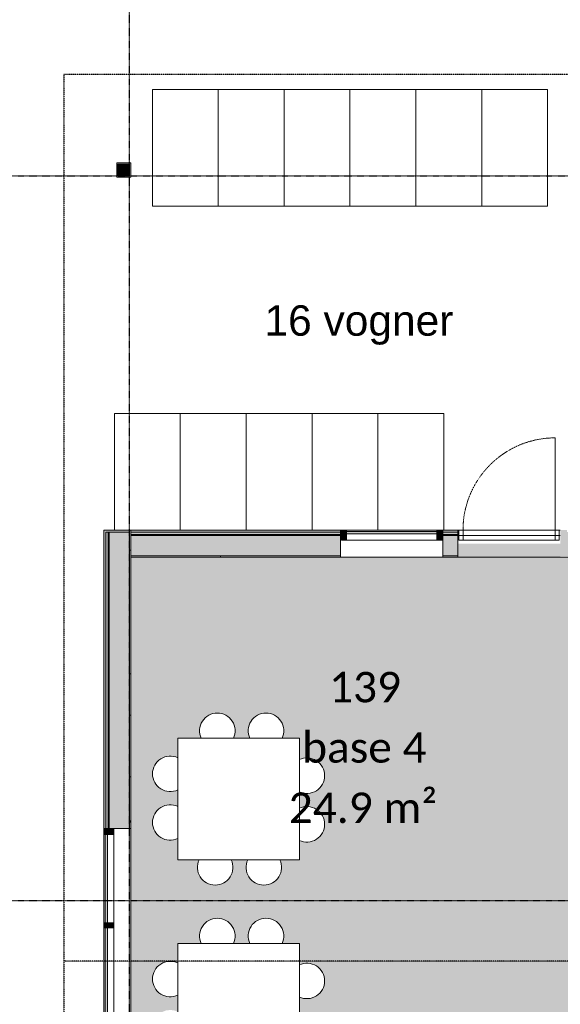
# Model space of a CAD drawing. Header units: millimetres. Extents: x -66110 to 16285, y -16697 to 38719.
# Tile 4 of 35: x -37835 to -32500, y -1025 to 8690. Entities that reach past the tile are written whole.
import ezdxf

# ---------------------------------------------------------------- set-up
doc = ezdxf.new("R2010")
doc.units = ezdxf.units.MM
for name, pattern in [('Dash 1mm', [2, 1, -1]), ('Grid Line', [5, 2, -1, 1, -1]), ('Overhead', [3.96875, 2.38125, -1.5875])]:
    doc.linetypes.add(name, pattern=pattern)
for name, color, linetype, lineweight in [('Curtain Panels', 7, 'Continuous', 9), ('Curtain Wall Mullions', 7, 'Continuous', 18), ('Doors', 7, 'Dash 1mm', 9), ('IfcAnnotation', 7, 'Continuous', 9), ('IfcCurtainWall', 7, 'Continuous', 9), ('IfcDoor', 7, 'Continuous', 9), ('IfcGrid', 7, 'Continuous', 9), ('IfcSlab', 7, 'Continuous', 9), ('IfcWall', 7, 'Continuous', 9), ('Not Exported', 7, 'Continuous', 9)]:
    doc.layers.add(name, color=color, linetype=linetype, lineweight=lineweight)
doc.layers.add('IfcFurniture', color=9, linetype='Continuous', lineweight=9, true_color=0x808080)
doc.styles.add('Arial_2', font='arial.ttf', dxfattribs={"height": 300})
doc.styles.add('Calibri', font='calibri.ttf', dxfattribs={"height": 300})
pattern_1 = [(0, (0, 0), (812.8, 203.2), [67.056, -542.544, 67.056, -542.544, -3251.2]), (0, (0, 0), (812.8, 203.2), [-1219.2, 67.056, -1152.144, 67.056, -542.544, -1422.4]), (0, (0, 0), (812.8, 203.2), [-3048, 67.056, -339.344, 67.056, -948.944]), (120, (304.8, 101.6), (-582.3764, 602.3054), [67.056, -542.544, 67.056, -542.544, -3251.2]), (120, (304.8, 101.6), (-582.3764, 602.3054), [-1219.2, 67.056, -1152.144, 67.056, -542.544, -1422.4]), (120, (304.8, 101.6), (-582.3764, 602.3054), [-3048, 67.056, -339.344, 67.056, -948.944]), (240, (406.4, 508), (-230.4236, -805.5054), [67.056, -542.544, 67.056, -542.544, -3251.2]), (240, (406.4, 508), (-230.4236, -805.5054), [-1219.2, 67.056, -1152.144, 67.056, -542.544, -1422.4]), (240, (406.4, 508), (-230.4236, -805.5054), [-3048, 67.056, -339.344, 67.056, -948.944])]

# ---------------------------------------------------------------- blocks, each defined once
blk = doc.blocks.new('ARK_2119_70_0_rvt-1-plan 01 eksist_ 200')
at = {"layer": 'IfcSlab'}
blk.add_line((-33510, 3654), (-32500, 3654), dxfattribs=at)
blk = doc.blocks.new('Dør Enkel_Glassfelt - YD 10x21 glassfelt-1572141-plan 01 eksist_ 200')
at = {"layer": 'Doors', "color": 150, "linetype": 'Continuous', "true_color": 0x0080ff}
blk.add_line((455, 133.2), (455, 1043.3), dxfattribs=at)
at = {"layer": 'Doors', "linetype": 'Continuous'}
for p, q in [((-495, 33.3), (-495, 133.2)), ((-495, 133.2), (-455, 133.2)), ((-455, 133.2), (-455, 33.3)), ((455, 133.2), (455, 33.3)), ((455, 133.2), (495, 133.2)), ((495, 133.2), (495, 33.3)), ((-455, 33.3), (-495, 33.3)), ((495, 33.3), (455, 33.3))]:
    blk.add_line(p, q, dxfattribs=at)
at = {"layer": 'Doors'}
blk.add_arc((455, 133.2), 910, 90, 180, dxfattribs=at)
at = {"layer": 'IfcDoor'}
for p, q in [((-455, 133.2), (455, 133.2)), ((-455, 33.3), (455, 33.3))]:
    blk.add_line(p, q, dxfattribs=at)
blk = doc.blocks.new('Rectangular Mullion - 50x100 høyre-1696124-plan 01 eksist_ 200')
at = {"layer": 'IfcCurtainWall'}
for p, q in [((-37004, 700), (-37004, 709)), ((-36904, 709), (-36904, 700))]:
    blk.add_line(p, q, dxfattribs=at)
blk = doc.blocks.new('System Panel - Gf100-1696909-plan 01 eksist_ 200')
at = {"layer": 'IfcCurtainWall', "true_color": 0x80ffff}
blk.add_hatch(color=131, dxfattribs=at).paths.add_polyline_path([(-435, 12.5), (435, 12.5), (435, 37.5), (-435, 37.5)])
at = {"layer": 'Curtain Panels'}
for p, q in [((435, 37.5), (-435, 37.5)), ((-435, 37.5), (-435, 12.5)), ((-435, 12.5), (435, 12.5)), ((435, 12.5), (435, 37.5))]:
    blk.add_line(p, q, dxfattribs=at)
blk = doc.blocks.new('Rectangular Mullion - 50x100 venstre-1696910-plan 01 eksist_ 200')
at = {"layer": 'IfcCurtainWall', "true_color": 0xa62f11}
blk.add_hatch(color=24, dxfattribs=at).paths.add_polyline_path([(-60, 50), (-10, 50), (-10, -50), (-60, -50)])
at = {"layer": 'Curtain Wall Mullions'}
for p, q in [((-60, -50), (-60, 50)), ((-60, 50), (-10, 50)), ((-10, 50), (-10, -50)), ((-1, 50), (0, 50)), ((-1, -50), (-1, 50)), ((0, 50), (0, -50)), ((-10, -50), (-60, -50)), ((0, -50), (-1, -50))]:
    blk.add_line(p, q, dxfattribs=at)
blk = doc.blocks.new('Rectangular Mullion - 50x100-1696125-plan 01 eksist_ 200')
at = {"layer": 'IfcCurtainWall'}
for p, q in [((-37004, -1140), (-37004, -270)), ((-36904, -270), (-36904, -1140))]:
    blk.add_line(p, q, dxfattribs=at)
blk = doc.blocks.new('Rectangular Mullion - 50x100-1696905-plan 01 eksist_ 200')
at = {"layer": 'IfcCurtainWall', "true_color": 0xa62f11}
blk.add_hatch(color=24, dxfattribs=at).paths.add_polyline_path([(25, -50), (-25, -50), (-25, 50), (25, 50)])
at = {"layer": 'Curtain Wall Mullions'}
for p, q in [((-25, 50), (25, 50)), ((-25, -50), (-25, 50)), ((25, 50), (25, -50)), ((25, -50), (-25, -50))]:
    blk.add_line(p, q, dxfattribs=at)
blk = doc.blocks.new('Rectangular Mullion - 50x100 høyre-1697803-plan 01 eksist_ 200')
at = {"layer": 'IfcCurtainWall'}
blk.add_line((-33661, 3554), (-33670, 3554), dxfattribs=at)
blk = doc.blocks.new('Rectangular Mullion - 50x100 høyre-1697901-plan 01 eksist_ 200')
at = {"layer": 'IfcCurtainWall', "true_color": 0xa62f11}
h = blk.add_hatch(color=24, dxfattribs=at)
h.paths.add_polyline_path([(0, 50), (-1, 50), (0, -50)])
h.paths.add_polyline_path([(-10, 50), (-60, 50), (-60, -50), (-10, -50)])
at = {"layer": 'Curtain Wall Mullions'}
for p, q in [((-10, 50), (-60, 50)), ((-60, 50), (-60, -50)), ((-10, -50), (-10, 50)), ((0, 50), (-1, 50)), ((-1, 50), (-1, -50)), ((0, -50), (0, 50)), ((-60, -50), (-10, -50)), ((-1, -50), (0, -50))]:
    blk.add_line(p, q, dxfattribs=at)
blk = doc.blocks.new('System Panel - Gf100-1697902-plan 01 eksist_ 200')
at = {"layer": 'IfcCurtainWall', "true_color": 0x80ffff}
blk.add_hatch(color=131, dxfattribs=at).paths.add_polyline_path([(-445, 37.5), (-445, 12.5), (445, 12.5), (445, 37.5)])
at = {"layer": 'Curtain Panels'}
for p, q in [((445, 37.5), (-445, 37.5)), ((-445, 37.5), (-445, 12.5)), ((-445, 12.5), (445, 12.5)), ((445, 12.5), (445, 37.5))]:
    blk.add_line(p, q, dxfattribs=at)
blk = doc.blocks.new('Rectangular Mullion - 50x100 venstre-V35-plan 01 eksist_ 200')
at = {"layer": 'IfcCurtainWall', "true_color": 0xa62f11}
h = blk.add_hatch(color=24, dxfattribs=at)
h.paths.add_polyline_path([(-1, 50), (0, 50), (-1, -50)])
h.paths.add_polyline_path([(-10, 50), (-10, -50), (-60, -50), (-60, 50)])
at = {"layer": 'Curtain Wall Mullions'}
for p, q in [((-60, -50), (-60, 50)), ((-60, 50), (-10, 50)), ((-10, 50), (-10, -50)), ((-1, 50), (0, 50)), ((-1, -50), (-1, 50)), ((0, 50), (0, -50)), ((-10, -50), (-60, -50)), ((0, -50), (-1, -50))]:
    blk.add_line(p, q, dxfattribs=at)
blk = doc.blocks.new('Rectangular Mullion - 50x100-1697795-plan 01 eksist_ 200')
at = {"layer": 'IfcCurtainWall'}
for p, q in [((-34610, 3654), (-33720, 3654)), ((-33720, 3554), (-34610, 3554))]:
    blk.add_line(p, q, dxfattribs=at)
blk = doc.blocks.new('_furniture_boks instance - _furniture_boks instance-1749450-plan 01 eksist_ 200')
at = {"layer": 'IfcFurniture'}
for p, q in [((-325, 575), (-325, -575)), ((325, -575), (325, 575)), ((-325, -575), (325, -575))]:
    blk.add_line(p, q, dxfattribs=at)
blk = doc.blocks.new('_furniture_boks instance - _furniture_boks instance-V45-plan 01 eksist_ 200')
at = {"layer": 'IfcFurniture'}
for p, q in [((-325, 575), (-325, -575)), ((44, 575), (35, 575)), ((325, -575), (325, 575)), ((-325, -575), (325, -575))]:
    blk.add_line(p, q, dxfattribs=at)
blk = doc.blocks.new('_furniture_boks instance - _furniture_boks instance-V46-plan 01 eksist_ 200')
at = {"layer": 'IfcFurniture'}
for p, q in [((-325, 575), (-325, -575)), ((-305, 575), (-314, 575)), ((325, -575), (325, 575)), ((-325, -575), (325, -575))]:
    blk.add_line(p, q, dxfattribs=at)
blk = doc.blocks.new('_furniture_boks instance - _furniture_boks instance-V47-plan 01 eksist_ 200')
at = {"layer": 'IfcFurniture'}
for p, q in [((325, 575), (-325, 575)), ((-325, 575), (-325, -575)), ((325, -575), (325, 575)), ((-325, -575), (325, -575))]:
    blk.add_line(p, q, dxfattribs=at)
blk = doc.blocks.new('_furniture_boks instance - _furniture_boks instance-1821464-plan 01 eksist_ 200')
at = {"layer": 'IfcFurniture'}
for p, q in [((600, 600), (-600, 600)), ((-600, 600), (-600, -600)), ((600, -600), (600, 600)), ((-600, -600), (600, -600))]:
    blk.add_line(p, q, dxfattribs=at)
blk = doc.blocks.new('stol63 - stol-1756542-plan 01 eksist_ 200')
at = {"layer": 'IfcFurniture'}
for start, end in [(360, 115.23706), (244.76294, 0)]:
    blk.add_arc((-168.9, 35947.6), 175, start, end, dxfattribs=at)
blk = doc.blocks.new('stol64 - stol-1756551-plan 01 eksist_ 200')
at = {"layer": 'IfcFurniture'}
for start, end in [(360, 115.23706), (244.76294, 0)]:
    blk.add_arc((-168.9, 35867.6), 175, start, end, dxfattribs=at)
blk = doc.blocks.new('stol65 - stol-1756560-plan 01 eksist_ 200')
at = {"layer": 'IfcFurniture'}
for start, end in [(90, 205.23706), (334.76294, 90)]:
    blk.add_arc((-712.4, 36531.1), 175, start, end, dxfattribs=at)
blk = doc.blocks.new('stol68 - stol-1756587-plan 01 eksist_ 200')
at = {"layer": 'IfcFurniture'}
for start, end in [(154.76294, 270), (270, 25.23706)]:
    blk.add_arc((-1257.6, 34818.9), 175, start, end, dxfattribs=at)
blk = doc.blocks.new('stol71 - stol-1756674-plan 01 eksist_ 200')
at = {"layer": 'IfcFurniture'}
for start, end in [(360, 115.23706), (244.76294, 0)]:
    blk.add_arc((1856.1, 35947.6), 175, start, end, dxfattribs=at)
blk = doc.blocks.new('stol72 - stol-1756683-plan 01 eksist_ 200')
at = {"layer": 'IfcFurniture'}
for start, end in [(360, 115.23706), (244.76294, 0)]:
    blk.add_arc((1856.1, 35867.6), 175, start, end, dxfattribs=at)
blk = doc.blocks.new('stol73 - stol-1756692-plan 01 eksist_ 200')
at = {"layer": 'IfcFurniture'}
for start, end in [(90, 205.23706), (334.76294, 90)]:
    blk.add_arc((1312.6, 36531.1), 175, start, end, dxfattribs=at)
blk = doc.blocks.new('stol74 - stol-1756701-plan 01 eksist_ 200')
at = {"layer": 'IfcFurniture'}
for start, end in [(90, 205.23706), (334.76294, 90)]:
    blk.add_arc((1232.6, 36531.1), 175, start, end, dxfattribs=at)
blk = doc.blocks.new('stol75 - stol-1756710-plan 01 eksist_ 200')
at = {"layer": 'IfcFurniture'}
for start, end in [(154.76294, 270), (270, 25.23706)]:
    blk.add_arc((687.4, 34818.9), 175, start, end, dxfattribs=at)
blk = doc.blocks.new('stol76 - stol-1756719-plan 01 eksist_ 200')
at = {"layer": 'IfcFurniture'}
for start, end in [(154.76294, 270), (270, 25.23706)]:
    blk.add_arc((767.4, 34818.9), 175, start, end, dxfattribs=at)
blk = doc.blocks.new('stol77 - stol-1756728-plan 01 eksist_ 200')
at = {"layer": 'IfcFurniture'}
for start, end in [(64.76294, 180), (180, 295.23706)]:
    blk.add_arc((143.9, 35362.4), 175, start, end, dxfattribs=at)
blk = doc.blocks.new('stol78 - stol-1756737-plan 01 eksist_ 200')
at = {"layer": 'IfcFurniture'}
for start, end in [(64.76294, 180), (180, 295.23706)]:
    blk.add_arc((143.9, 35442.4), 175, start, end, dxfattribs=at)

msp = doc.modelspace()

# ---------------------------------------------------------------- hatches: boundary and pattern name
at = {"layer": 'IfcWall', "true_color": 0xb03d21}
for points in [[(-36865, 7137.5), (-36865, 7277.5), (-36877.5, 7277.5), (-36877.5, 7137.5)], [(-36750, 7137.5), (-36737.5, 7137.5), (-36737.5, 7277.5), (-36865, 7277.5), (-36865, 7265), (-36750, 7265), (-36750, 7150), (-36865, 7150), (-36865, 7137.5)]]:
    msp.add_hatch(color=34, dxfattribs=at).paths.add_polyline_path(points)
at = {"layer": 'IfcWall', "true_color": 0xf0f0f0}
msp.add_hatch(color=7, dxfattribs=at).paths.add_polyline_path([(-36865, 7265), (-36865, 7150), (-36750, 7150), (-36750, 7265)])
at = {"layer": 'IfcWall', "true_color": 0xa62f11}
h = msp.add_hatch(color=24, dxfattribs=at)
h.paths.add_polyline_path([(-36750, -5054), (-36750, -5035), (-36985, -5035), (-36985, -4787.5), (-37004, -4787.5), (-37004, -5054), (-36985, -5054)])
h.paths.add_polyline_path([(-37004, -3790), (-36985, -3790), (-36985, -1200), (-37004, -1200), (-37004, -2452)])
h.paths.add_polyline_path([(-36985, 710), (-36985, 3635), (-36750, 3635), (-36750, 3654), (-37004, 3654), (-37004, 710)])
at = {"layer": 'IfcWall', "true_color": 0xf0f0f0}
h = msp.add_hatch(color=7, dxfattribs=at)
h.paths.add_polyline_path([(-36962, -5035), (-36962, -4787.5), (-36985, -4787.5), (-36985, -5035)])
h.paths.add_polyline_path([(-36962, -3790), (-36962, -1200), (-36985, -1200), (-36985, -3790)])
h.paths.add_polyline_path([(-36962, 710), (-36962, 3635), (-36985, 3635), (-36985, 710)])
at = {"layer": 'IfcWall', "true_color": 0x787878}
h = msp.add_hatch(color=8, dxfattribs=at)
h.paths.add_polyline_path([(-36962, -5035), (-36950, -5035), (-36950, -4787.5), (-36962, -4787.5)])
h.paths.add_polyline_path([(-36962, -3790), (-36950, -3790), (-36950, -1200), (-36962, -1200), (-36962, -2452)])
h.paths.add_polyline_path([(-36950, 710), (-36950, 3635), (-36962, 3635), (-36962, 710)])
at = {"layer": 'IfcWall', "true_color": 0xffffcd}
h = msp.add_hatch(color=7, dxfattribs=at)
h.paths.add_polyline_path([(-36950, -5035), (-36750, -5035), (-36750, -4787.5), (-36950, -4787.5)])
h.paths.add_polyline_path([(-36750, -3790), (-36750, -1200), (-36950, -1200), (-36950, -3790)])
h.paths.add_polyline_path([(-36950, 710), (-36750, 710), (-36750, 3635), (-36950, 3635), (-36950, 978.9)])
at = {"layer": 'IfcWall', "true_color": 0x787878}
h = msp.add_hatch(dxfattribs=at)
h.set_pattern_fill('FP_1', color=8, style=0, pattern_type=2)
h.set_pattern_definition(pattern_1)
h.paths.add_polyline_path([(-36750, -5054), (-36737.5, -5054), (-36737.5, -4787.5), (-36750, -4787.5), (-36750, -5035)])
h.paths.add_polyline_path([(-36737.5, -3790), (-36737.5, -2300), (-36750, -2300), (-36750, -3790)])
h.paths.add_polyline_path([(-36750, -2200), (-36737.5, -2200), (-36737.5, -1200), (-36750, -1200), (-36750, -1594.3)])
h.paths.add_polyline_path([(-36737.5, 710), (-36737.5, 3654), (-36750, 3654), (-36750, 710)])
at = {"layer": 'IfcWall', "true_color": 0xa62f11}
h = msp.add_hatch(color=24, dxfattribs=at)
h.paths.add_polyline_path([(-36255, 3635), (-36255, 3654), (-36737.5, 3654), (-36737.5, 3635), (-36499.4, 3635)])
h.paths.add_polyline_path([(-35245, 3635), (-34670, 3635), (-34670, 3654), (-35245, 3654)])
h.paths.add_polyline_path([(-32435, 3635), (-32435, 3654), (-32500, 3654), (-32500, 3635), (-32454, 3635)])
h.paths.add_polyline_path([(-33510, 3635), (-33510, 3654), (-33660, 3654), (-33660, 3635)])
at = {"layer": 'IfcWall', "true_color": 0xf0f0f0}
h = msp.add_hatch(color=7, dxfattribs=at)
h.paths.add_polyline_path([(-36737.5, 3612), (-36255, 3612), (-36255, 3635), (-36737.5, 3635)])
h.paths.add_polyline_path([(-35212, 3612), (-34670, 3612), (-34670, 3635), (-35245, 3635), (-35245, 3612)])
h.paths.add_polyline_path([(-32412, 3612), (-32412, 3635), (-32500, 3635), (-32500, 3612), (-32435, 3612)])
h.paths.add_polyline_path([(-33660, 3612), (-33510, 3612), (-33510, 3635), (-33660, 3635)])
at = {"layer": 'IfcWall', "true_color": 0x787878}
h = msp.add_hatch(color=8, dxfattribs=at)
h.paths.add_polyline_path([(-33510, 3600), (-33510, 3612), (-33660, 3612), (-33660, 3600)])
h.paths.add_polyline_path([(-36499.4, 3600), (-36255, 3600), (-36255, 3612), (-36737.5, 3612), (-36737.5, 3600)])
h.paths.add_polyline_path([(-32400, 3600), (-32400, 3612), (-32500, 3612), (-32500, 3600), (-32412, 3600)])
h.paths.add_polyline_path([(-35212, 3600), (-34670, 3600), (-34670, 3612), (-35245, 3612), (-35245, 3600)])
at = {"layer": 'IfcWall', "true_color": 0xffffcd}
h = msp.add_hatch(color=7, dxfattribs=at)
h.paths.add_polyline_path([(-33660, 3400), (-33510, 3400), (-33510, 3600), (-33660, 3600)])
h.paths.add_polyline_path([(-35245, 3400), (-34670, 3400), (-34670, 3600), (-35245, 3600)])
h.paths.add_polyline_path([(-36499.4, 3400), (-36255, 3400), (-36255, 3600), (-36737.5, 3600), (-36737.5, 3400)])
h.paths.add_polyline_path([(-32500, 3400), (-32200, 3400), (-32200, 3600), (-32500, 3600), (-32500, 3552)])
at = {"layer": 'IfcWall', "lineweight": 5, "true_color": 0xa62f11}
msp.add_hatch(color=24, dxfattribs=at).paths.add_polyline_path([(-36255, 3654), (-36255, 3635), (-35245, 3635), (-35245, 3654)])
at = {"layer": 'IfcWall', "lineweight": 5, "true_color": 0xf0f0f0}
msp.add_hatch(color=7, dxfattribs=at).paths.add_polyline_path([(-36255, 3635), (-36255, 3612), (-35245, 3612), (-35245, 3635)])
at = {"layer": 'IfcWall', "lineweight": 5, "true_color": 0x787878}
msp.add_hatch(color=8, dxfattribs=at).paths.add_polyline_path([(-35245, 3612), (-36255, 3612), (-36255, 3600), (-35245, 3600)])
at = {"layer": 'IfcWall', "lineweight": 5, "true_color": 0xffffcd}
msp.add_hatch(color=7, dxfattribs=at).paths.add_polyline_path([(-35245, 3600), (-36255, 3600), (-36255, 3400), (-35245, 3400)])
at = {"layer": 'IfcWall', "true_color": 0x787878}
h = msp.add_hatch(dxfattribs=at)
h.set_pattern_fill('FP_1', color=8, style=0, pattern_type=2)
h.set_pattern_definition(pattern_1)
h.paths.add_polyline_path([(-32287.5, 3387.5), (-32287.5, 3400), (-32500, 3400), (-32500, 3387.5)])
h.paths.add_polyline_path([(-36737.5, 3387.5), (-36255, 3387.5), (-36255, 3400), (-36737.5, 3400)])
h.paths.add_polyline_path([(-35245, 3387.5), (-34670, 3387.5), (-34670, 3400), (-35245, 3400)])
h.paths.add_polyline_path([(-33510, 3387.5), (-33510, 3400), (-33660, 3400), (-33660, 3387.5)])
h = msp.add_hatch(dxfattribs=at)
h.set_pattern_fill('FP_1', color=8, style=0, pattern_type=2)
h.set_pattern_definition(pattern_1)
h.paths.add_polyline_path([(-35245, 3400), (-36255, 3400), (-36255, 3387.5), (-35245, 3387.5)])
at = {"layer": 'Not Exported', "true_color": 0xdee9dc}
h = msp.add_hatch(color=254, dxfattribs=at)
h.paths.add_polyline_path([(-35736.7, -2200), (-32287.5, -2200), (-32287.5, -1222.5), (-32237.5, -1222.5), (-32237.5, -1212.5), (-32287.5, -1212.5), (-32287.5, -1170.5), (-32282.5, -1170.5), (-32282.5, -1145.5), (-32262.5, -1145.5), (-32262.5, -1170.5), (-32237.5, -1170.5), (-32237.5, -277.5), (-32287.5, -277.5), (-32287.5, 3387.5), (-32500, 3387.5), (-32500, 3520.7), (-33510, 3520.7), (-33510, 3387.5), (-36737.5, 3387.5), (-36737.5, -2200), (-35754.1, -2200)])
h.paths.add_polyline_path([(-35425.7, -1874.1), (-35471, -1868.1), (-35513.2, -1850.7), (-35549.4, -1822.8), (-35577.3, -1786.6), (-35594.7, -1744.4), (-35600.7, -1699.1), (-35594.7, -1653.8), (-35582.8, -1625), (-35748.6, -1625), (-35736.7, -1653.8), (-35731.6, -1706), (-35736.7, -1744.4), (-35754.1, -1786.6), (-35782, -1822.8), (-35818.2, -1850.7), (-35860.4, -1868.1), (-35905.7, -1874.1), (-35951, -1868.1), (-35993.2, -1850.7), (-36029.4, -1822.8), (-36057.3, -1786.6), (-36074.7, -1744.4), (-36080.7, -1699.1), (-36074.7, -1653.8), (-36062.8, -1625), (-36275, -1625), (-36275, -1412.8), (-36303.8, -1424.7), (-36349.1, -1430.7), (-36394.4, -1424.7), (-36436.6, -1407.3), (-36472.8, -1379.4), (-36500.7, -1343.2), (-36518.1, -1301), (-36524.1, -1255.7), (-36518.1, -1210.4), (-36499.4, -1166.6), (-36472.8, -1132), (-36436.6, -1104.1), (-36394.4, -1086.7), (-36349.1, -1080.7), (-36303.8, -1086.7), (-36275, -1098.6), (-36275, -932.8), (-36303.8, -944.7), (-36349.1, -950.7), (-36394.4, -944.7), (-36436.6, -927.3), (-36472.8, -899.4), (-36500.7, -863.2), (-36518.1, -821), (-36524.1, -775.7), (-36518.1, -730.4), (-36499.4, -686.6), (-36472.8, -652), (-36436.6, -624.1), (-36394.4, -606.7), (-36349.1, -600.7), (-36303.8, -606.7), (-36275, -618.6), (-36275, -425), (-36041.4, -425), (-36053.3, -396.2), (-36059.3, -350.9), (-36053.3, -305.6), (-36035.9, -263.4), (-36008, -227.2), (-35971.8, -199.3), (-35929.6, -181.9), (-35884.3, -175.9), (-35839, -181.9), (-35796.8, -199.3), (-35760.6, -227.2), (-35732.7, -263.4), (-35715.3, -305.6), (-35709.3, -350.9), (-35715.3, -396.2), (-35727.2, -425), (-35561.4, -425), (-35573.3, -396.2), (-35579.3, -350.9), (-35573.3, -305.6), (-35555.9, -263.4), (-35528, -227.2), (-35491.8, -199.3), (-35449.6, -181.9), (-35404.3, -175.9), (-35359, -181.9), (-35316.8, -199.3), (-35280.6, -227.2), (-35252.7, -263.4), (-35235.3, -305.6), (-35229.3, -350.9), (-35235.3, -396.2), (-35247.2, -425), (-35075, -425), (-35075, -637.2), (-35046.2, -625.3), (-35000.9, -619.3), (-34955.6, -625.3), (-34913.4, -642.7), (-34877.2, -670.6), (-34849.3, -706.8), (-34831.9, -749), (-34825.9, -794.3), (-34831.9, -839.6), (-34849.3, -881.8), (-34877.2, -918), (-34913.4, -945.9), (-34955.6, -963.3), (-35000.9, -969.3), (-35046.2, -963.3), (-35075, -951.4), (-35075, -1117.2), (-35046.2, -1105.3), (-35000.9, -1099.3), (-34955.6, -1105.3), (-34913.4, -1122.7), (-34877.2, -1150.6), (-34849.3, -1186.8), (-34831.9, -1229), (-34825.9, -1274.3), (-34831.9, -1319.6), (-34849.3, -1361.8), (-34877.2, -1398), (-34913.4, -1425.9), (-34955.6, -1443.3), (-35000.9, -1449.3), (-35046.2, -1443.3), (-35075, -1431.4), (-35075, -1625), (-35268.6, -1625), (-35256.7, -1653.8), (-35250.7, -1699.1), (-35256.7, -1744.4), (-35274.1, -1786.6), (-35302, -1822.8), (-35338.2, -1850.7), (-35380.4, -1868.1)])
h.paths.add_polyline_path([(-32282.5, -354.5), (-32282.5, -329.5), (-32287.5, -329.5), (-32287.5, -287.5), (-32262.5, -287.5), (-32262.5, -354.5), (-32275, -354.5)])
h.paths.add_polyline_path([(-35425.7, 150.9), (-35471, 156.9), (-35513.2, 174.3), (-35549.4, 202.2), (-35577.3, 238.4), (-35594.7, 280.6), (-35600.7, 325.9), (-35594.7, 371.2), (-35582.8, 400), (-35748.6, 400), (-35736.7, 371.2), (-35730.7, 325.9), (-35736.7, 280.6), (-35754.1, 238.4), (-35782, 202.2), (-35818.2, 174.3), (-35860.4, 156.9), (-35905.7, 150.9), (-35951, 156.9), (-35993.2, 174.3), (-36029.4, 202.2), (-36057.3, 238.4), (-36074.7, 280.6), (-36080.7, 325.9), (-36074.7, 371.2), (-36062.8, 400), (-36275, 400), (-36275, 612.2), (-36303.8, 600.3), (-36349.1, 594.3), (-36394.4, 600.3), (-36436.6, 617.7), (-36472.8, 645.6), (-36500.7, 681.8), (-36518.1, 724), (-36524.1, 769.3), (-36518.1, 814.6), (-36499.4, 858.4), (-36472.8, 893), (-36436.6, 920.9), (-36394.4, 938.3), (-36349.1, 944.3), (-36303.8, 938.3), (-36275, 926.4), (-36275, 1092.2), (-36303.8, 1080.3), (-36349.1, 1074.3), (-36394.4, 1080.3), (-36436.6, 1097.7), (-36472.8, 1125.6), (-36500.7, 1161.8), (-36518.1, 1204), (-36524.1, 1249.3), (-36518.1, 1294.6), (-36499.4, 1338.4), (-36472.8, 1373), (-36436.6, 1400.9), (-36394.4, 1418.3), (-36349.1, 1424.3), (-36303.8, 1418.3), (-36275, 1406.4), (-36275, 1600), (-36041.4, 1600), (-36053.3, 1628.8), (-36059.3, 1674.1), (-36053.3, 1719.4), (-36035.9, 1761.6), (-36008, 1797.8), (-35971.8, 1825.7), (-35929.6, 1843.1), (-35884.3, 1849.1), (-35839, 1843.1), (-35796.8, 1825.7), (-35760.6, 1797.8), (-35732.7, 1761.6), (-35715.3, 1719.4), (-35709.3, 1674.1), (-35715.3, 1628.8), (-35727.2, 1600), (-35561.4, 1600), (-35573.3, 1628.8), (-35579.3, 1674.1), (-35573.3, 1719.4), (-35555.9, 1761.6), (-35528, 1797.8), (-35491.8, 1825.7), (-35449.6, 1843.1), (-35404.3, 1849.1), (-35359, 1843.1), (-35316.8, 1825.7), (-35280.6, 1797.8), (-35252.7, 1761.6), (-35235.3, 1719.4), (-35229.3, 1674.1), (-35235.3, 1628.8), (-35247.2, 1600), (-35075, 1600), (-35075, 1387.8), (-35046.2, 1399.7), (-35000.9, 1405.7), (-34955.6, 1399.7), (-34913.4, 1382.3), (-34877.2, 1354.4), (-34849.3, 1318.2), (-34831.9, 1276), (-34825.9, 1230.7), (-34831.9, 1185.4), (-34849.3, 1143.2), (-34877.2, 1107), (-34913.4, 1079.1), (-34955.6, 1061.7), (-35000.9, 1055.7), (-35046.2, 1061.7), (-35075, 1073.6), (-35075, 907.8), (-35046.2, 919.7), (-35000.9, 925.7), (-34955.6, 919.7), (-34913.4, 902.3), (-34877.2, 874.4), (-34849.3, 838.2), (-34831.9, 796), (-34825.9, 750.7), (-34831.9, 705.4), (-34849.3, 663.2), (-34877.2, 627), (-34913.4, 599.1), (-34955.6, 581.7), (-35000.9, 575.7), (-35046.2, 581.7), (-35075, 593.6), (-35075, 400), (-35268.6, 400), (-35256.7, 371.2), (-35250.7, 325.9), (-35256.7, 280.6), (-35274.1, 238.4), (-35302, 202.2), (-35338.2, 174.3), (-35380.4, 156.9)])

# ---------------------------------------------------------------- linework, layer by layer
at = {"layer": 'IfcAnnotation', "linetype": 'Overhead', "lineweight": 25}
for p, q in [((-29800, 8150), (-37400, 8150)), ((-37400, 8150), (-37400, -5800)), ((-12300, -600), (-37400, -600))]:
    msp.add_line(p, q, dxfattribs=at)
at = {"layer": 'IfcGrid', "color": 9, "linetype": 'Grid Line', "lineweight": 25, "true_color": 0xc0c0c0}
for p, q in [((-36750, -6068.3), (-36750, 34991.8)), ((-54635.1, 7150), (4529.7, 7150)), ((-54635.1, 0), (4529.7, 0))]:
    msp.add_line(p, q, dxfattribs=at)
at = {"layer": 'IfcSlab'}
msp.add_line((-32500, 3600), (-33510, 3600), dxfattribs=at)
at = {"layer": 'IfcWall', "lineweight": 18}
for p, q in [((-36737.5, 7277.5), (-36877.5, 7277.5)), ((-36877.5, 7277.5), (-36877.5, 7137.5)), ((-36737.5, 7137.5), (-36737.5, 7277.5)), ((-36877.5, 7137.5), (-36737.5, 7137.5)), ((-37004, 3654), (-37004, 710)), ((-34670, 3654), (-37004, 3654)), ((-36737.5, 3654), (-36737.5, 710)), ((-34670, 3387.5), (-34670, 3654)), ((-33510, 3654), (-33660, 3654)), ((-33660, 3654), (-33660, 3387.5)), ((-33510, 3387.5), (-33510, 3654)), ((-36737.5, 3387.5), (-34670, 3387.5)), ((-33660, 3387.5), (-33510, 3387.5)), ((-37004, 710), (-36737.5, 710))]:
    msp.add_line(p, q, dxfattribs=at)
at = {"layer": 'IfcWall'}
for p, q in [((-36750, 7265), (-36865, 7265)), ((-36865, 7265), (-36865, 7150)), ((-36750, 7265), (-36750, 7150)), ((-36865, 7150), (-36750, 7150)), ((-36750, 3635), (-36985, 3635)), ((-36985, 3635), (-36985, 710)), ((-36962, 3635), (-36962, 710)), ((-36950, 3635), (-36950, 710)), ((-36750, 3654), (-36750, 710)), ((-34670, 3635), (-36737.5, 3635)), ((-34670, 3612), (-36737.5, 3612)), ((-34670, 3600), (-36737.5, 3600)), ((-33510, 3635), (-33660, 3635)), ((-33510, 3612), (-33660, 3612)), ((-33510, 3600), (-33660, 3600)), ((-34670, 3400), (-36737.5, 3400)), ((-33660, 3387.5), (-34670, 3387.5)), ((-33510, 3400), (-33660, 3400)), ((-36737.5, 710), (-36737.5, -1200))]:
    msp.add_line(p, q, dxfattribs=at)
at = {"layer": 'Not Exported', "flags": 128}
msp.add_lwpolyline([(-36737.5, 3387.5), (-36737.5, -2200), (-32287.5, -2200), (-32287.5, -37.5), (-32287.5, 3387.5)], close=True, dxfattribs=at)

# ---------------------------------------------------------------- block references
at = {"lineweight": 5}
msp.add_blockref('ARK_2119_70_0_rvt-1-plan 01 eksist_ 200', (0, 0), dxfattribs=at)
at = {"layer": 'IfcCurtainWall'}
for name, p, rotation in [('Rectangular Mullion - 50x100 høyre-1697901-plan 01 eksist_ 200', (-34670, 3604), 180), ('System Panel - Gf100-1696909-plan 01 eksist_ 200', (-36954, 215), 90.00000000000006), ('System Panel - Gf100-1696909-plan 01 eksist_ 200', (-36954, -705), 90.00000000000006)]:
    msp.add_blockref(name, p, dxfattribs=dict(at, rotation=rotation))
for name, p in [('Rectangular Mullion - 50x100-1697795-plan 01 eksist_ 200', (0, 0)), ('System Panel - Gf100-1697902-plan 01 eksist_ 200', (-34165, 3604)), ('Rectangular Mullion - 50x100 høyre-1697803-plan 01 eksist_ 200', (0, 0)), ('Rectangular Mullion - 50x100 høyre-1696124-plan 01 eksist_ 200', (0, 0)), ('Rectangular Mullion - 50x100-1696125-plan 01 eksist_ 200', (0, 920)), ('Rectangular Mullion - 50x100-1696125-plan 01 eksist_ 200', (0, 0))]:
    msp.add_blockref(name, p, dxfattribs=at)
at = {"layer": 'IfcCurtainWall', "extrusion": (0, 0, -1)}
for name, p, rotation in [('Rectangular Mullion - 50x100 venstre-V35-plan 01 eksist_ 200', (33660, 3604), 180), ('Rectangular Mullion - 50x100 venstre-1696910-plan 01 eksist_ 200', (36954, 710), 89.99999999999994), ('Rectangular Mullion - 50x100-1696905-plan 01 eksist_ 200', (36954, -245), 89.99999999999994)]:
    msp.add_blockref(name, p, dxfattribs=dict(at, rotation=rotation))
at = {"layer": 'IfcDoor'}
msp.add_blockref('Dør Enkel_Glassfelt - YD 10x21 glassfelt-1572141-plan 01 eksist_ 200', (-33005, 3520.7), dxfattribs=at)
at = {"layer": 'IfcFurniture'}
for name, p, rotation in [('_furniture_boks instance - _furniture_boks instance-V47-plan 01 eksist_ 200', (-36200.5, 7425), 180), ('_furniture_boks instance - _furniture_boks instance-V47-plan 01 eksist_ 200', (-35550.5, 7425), 180), ('_furniture_boks instance - _furniture_boks instance-V47-plan 01 eksist_ 200', (-34900.5, 7425), 180), ('_furniture_boks instance - _furniture_boks instance-V47-plan 01 eksist_ 200', (-34250.5, 7425), 180), ('_furniture_boks instance - _furniture_boks instance-V47-plan 01 eksist_ 200', (-33600.5, 7425), 180), ('_furniture_boks instance - _furniture_boks instance-V47-plan 01 eksist_ 200', (-32950.5, 7425), 180), ('_furniture_boks instance - _furniture_boks instance-1749450-plan 01 eksist_ 200', (-36575, 4229), 180), ('_furniture_boks instance - _furniture_boks instance-1749450-plan 01 eksist_ 200', (-35925, 4229), 180), ('_furniture_boks instance - _furniture_boks instance-1749450-plan 01 eksist_ 200', (-35275, 4229), 180), ('_furniture_boks instance - _furniture_boks instance-V45-plan 01 eksist_ 200', (-34625, 4229), 180), ('_furniture_boks instance - _furniture_boks instance-V46-plan 01 eksist_ 200', (-33975, 4229), 180), ('stol71 - stol-1756674-plan 01 eksist_ 200', (63.3, -182), 90.00000000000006), ('stol72 - stol-1756683-plan 01 eksist_ 200', (463.3, -182), 90.00000000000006), ('_furniture_boks instance - _furniture_boks instance-1821464-plan 01 eksist_ 200', (-35675, 1000), 180), ('stol73 - stol-1756692-plan 01 eksist_ 200', (182, -63.3), 90), ('stol76 - stol-1756719-plan 01 eksist_ 200', (-182, 463.3), 90.00000000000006), ('stol74 - stol-1756701-plan 01 eksist_ 200', (182, -463.3), 90), ('stol75 - stol-1756710-plan 01 eksist_ 200', (-182, 63.3), 90.00000000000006), ('stol78 - stol-1756737-plan 01 eksist_ 200', (-463.3, 182), 90.0000000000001), ('stol77 - stol-1756728-plan 01 eksist_ 200', (-63.3, 182), 90.0000000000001), ('stol63 - stol-1756542-plan 01 eksist_ 200', (63.3, -182), 90.00000000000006), ('stol64 - stol-1756551-plan 01 eksist_ 200', (463.3, -182), 90.00000000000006), ('_furniture_boks instance - _furniture_boks instance-1821464-plan 01 eksist_ 200', (-35675, -1025), 180), ('stol65 - stol-1756560-plan 01 eksist_ 200', (182, -63.3), 90), ('stol68 - stol-1756587-plan 01 eksist_ 200', (-182, 463.3), 90.00000000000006)]:
    msp.add_blockref(name, p, dxfattribs=dict(at, rotation=rotation))

# ---------------------------------------------------------------- texts
at = {"layer": 'IfcAnnotation', "insert": (-35419, 5872), "char_height": 300, "width": 2244.725, "attachment_point": 1, "style": 'Arial_2'}
msp.add_mtext('16 vogner', dxfattribs=at)
at = {"layer": 'Not Exported', "char_height": 300, "attachment_point": 1, "style": 'Calibri'}
for s, insert, width in [('139', (-34782.8, 2254.7), 913.924), ('base 4', (-35047.4, 1659.4), 1539.24), ('24.9 m²', (-35179.7, 1064), 1859.915)]:
    msp.add_mtext(s, dxfattribs=dict(at, insert=insert, width=width))

doc.saveas('drawing.dxf')
